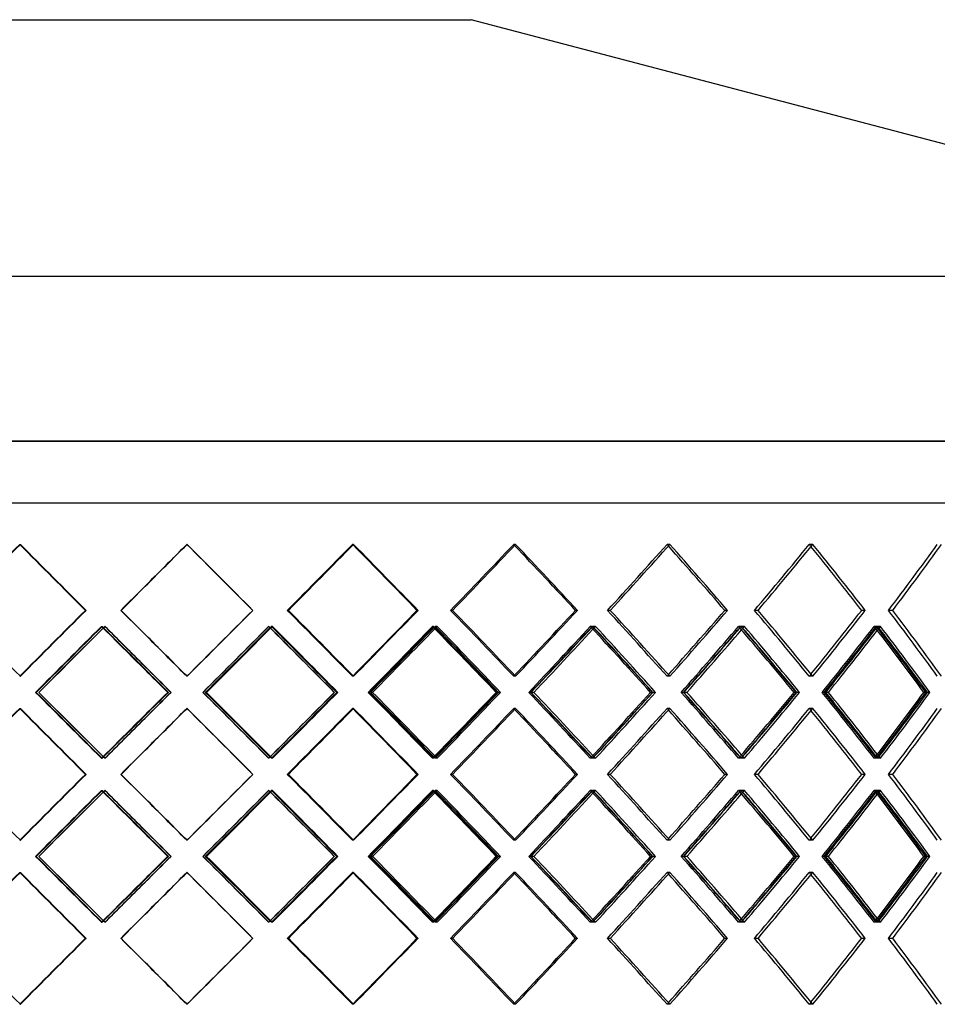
# Model space of a CAD drawing. Header units: millimetres. Extents: x -675 to 675, y -366 to 366.
# Tile 5 of 6: x -52 to 328, y -41 to 366. Entities that reach past the tile are written whole.
import ezdxf

# ---------------------------------------------------------------- set-up
doc = ezdxf.new("R2010")
doc.units = ezdxf.units.MM
doc.layers.add('HIDDEN', color=7, linetype='Continuous')
doc.layers.add('THICK', color=7, linetype='Continuous')

msp = doc.modelspace()

# ---------------------------------------------------------------- linework, layer by layer
at = {"layer": 'HIDDEN'}
for p, q in [((0, 191.62), (-675, 191.62)), ((675, 191.62), (0, 191.62)), ((-472.5, 166), (0, 166)), ((0, 166), (472.5, 166)), ((-51.95, 148.86), (-51.68, 148.86)), ((-51.95, 148.86), (-51.68, 148.86)), ((17.35, 148.86), (17.26, 148.86)), ((17.35, 148.86), (17.26, 148.86)), ((86.28, 148.86), (85.82, 148.86)), ((86.28, 148.86), (85.82, 148.86)), ((153.37, 148.86), (152.56, 148.86)), ((153.37, 148.86), (152.56, 148.86)), ((217.19, 148.86), (216.05, 148.86)), ((217.19, 148.86), (216.05, 148.86)), ((276.38, 148.86), (274.93, 148.86)), ((276.38, 148.86), (274.93, 148.86)), ((-24.73, 121.57), (-24.46, 121.57)), ((-24.73, 121.57), (-24.46, 121.57)), ((-9.96, 121.57), (-10.05, 121.57)), ((-9.96, 121.57), (-10.05, 121.57)), ((44.6, 121.57), (44.51, 121.57)), ((59.29, 121.57), (58.84, 121.57)), ((59.29, 121.57), (58.84, 121.57)), ((112.98, 121.57), (112.52, 121.57)), ((127.28, 121.57), (126.47, 121.57)), ((127.28, 121.57), (126.47, 121.57)), ((178.95, 121.57), (178.14, 121.57)), ((192.55, 121.57), (191.41, 121.57)), ((192.55, 121.57), (191.41, 121.57)), ((241.11, 121.57), (239.96, 121.57)), ((253.72, 121.57), (252.27, 121.57)), ((253.72, 121.57), (252.27, 121.57)), ((298.13, 121.57), (296.67, 121.57)), ((309.49, 121.57), (307.75, 121.57)), ((309.49, 121.57), (307.75, 121.57)), ((-18.09, 114.93), (-17.81, 114.93)), ((-16.61, 114.93), (-16.7, 114.93)), ((51.21, 114.93), (51.12, 114.93)), ((52.69, 114.93), (52.23, 114.93)), ((119.43, 114.93), (118.97, 114.93)), ((120.86, 114.93), (120.05, 114.93)), ((185.09, 114.93), (184.28, 114.93)), ((186.46, 114.93), (185.31, 114.93)), ((246.81, 114.93), (245.67, 114.93)), ((248.08, 114.93), (246.62, 114.93)), ((303.27, 114.93), (301.82, 114.93)), ((304.41, 114.93), (302.67, 114.93)), ((-51.95, 94.27), (-51.68, 94.27)), ((-51.95, 94.27), (-51.68, 94.27)), ((17.35, 94.27), (17.26, 94.27)), ((17.35, 94.27), (17.26, 94.27)), ((86.28, 94.27), (85.82, 94.27)), ((86.28, 94.27), (85.82, 94.27)), ((153.37, 94.27), (152.56, 94.27)), ((153.37, 94.27), (152.56, 94.27)), ((217.19, 94.27), (216.05, 94.27)), ((217.19, 94.27), (216.05, 94.27)), ((276.38, 94.27), (274.93, 94.27)), ((276.38, 94.27), (274.93, 94.27)), ((9.35, 87.63), (9.62, 87.63)), ((10.72, 87.63), (10.62, 87.63)), ((23.98, 87.63), (23.89, 87.63)), ((79.74, 87.63), (79.29, 87.63)), ((92.79, 87.63), (92.34, 87.63)), ((147.07, 87.63), (146.27, 87.63)), ((159.63, 87.63), (158.83, 87.63)), ((211.27, 87.63), (210.12, 87.63)), ((223.07, 87.63), (221.93, 87.63)), ((223.07, 87.63), (222.81, 87.63)), ((270.96, 87.63), (269.5, 87.63)), ((281.75, 87.63), (280.3, 87.63)), ((281.75, 87.63), (281.1, 87.63)), ((324.88, 87.63), (323.14, 87.63)), ((-51.95, 81), (-51.68, 81)), ((-51.95, 81), (-51.68, 81)), ((17.35, 81), (17.26, 81)), ((17.35, 81), (17.26, 81)), ((86.28, 81), (85.82, 81)), ((86.28, 81), (85.82, 81)), ((153.37, 81), (152.56, 81)), ((153.37, 81), (152.56, 81)), ((217.19, 81), (216.05, 81)), ((217.19, 81), (216.05, 81)), ((276.38, 81), (274.93, 81)), ((276.38, 81), (274.93, 81)), ((-18.09, 60.34), (-17.81, 60.34)), ((-16.61, 60.34), (-16.7, 60.34)), ((51.21, 60.34), (51.12, 60.34)), ((52.69, 60.34), (52.23, 60.34)), ((119.43, 60.34), (118.97, 60.34)), ((120.86, 60.34), (120.05, 60.34)), ((185.09, 60.34), (184.28, 60.34)), ((186.46, 60.34), (185.31, 60.34)), ((246.81, 60.34), (245.67, 60.34)), ((248.08, 60.34), (246.62, 60.34)), ((303.27, 60.34), (301.82, 60.34)), ((304.41, 60.34), (302.67, 60.34)), ((-24.73, 53.7), (-24.46, 53.7)), ((-24.73, 53.7), (-24.46, 53.7)), ((-9.96, 53.7), (-10.05, 53.7)), ((-9.96, 53.7), (-10.05, 53.7)), ((44.6, 53.7), (44.51, 53.7)), ((59.29, 53.7), (58.84, 53.7)), ((59.29, 53.7), (58.84, 53.7)), ((112.98, 53.7), (112.52, 53.7)), ((127.28, 53.7), (126.47, 53.7)), ((127.28, 53.7), (126.47, 53.7)), ((178.95, 53.7), (178.14, 53.7)), ((192.55, 53.7), (191.41, 53.7)), ((192.55, 53.7), (191.41, 53.7)), ((241.11, 53.7), (239.96, 53.7)), ((253.72, 53.7), (252.27, 53.7)), ((253.72, 53.7), (252.27, 53.7)), ((298.13, 53.7), (296.67, 53.7)), ((309.49, 53.7), (307.75, 53.7)), ((309.49, 53.7), (307.75, 53.7)), ((-18.09, 47.06), (-17.81, 47.06)), ((-16.61, 47.06), (-16.7, 47.06)), ((51.21, 47.06), (51.12, 47.06)), ((52.69, 47.06), (52.23, 47.06)), ((119.43, 47.06), (118.97, 47.06)), ((120.86, 47.06), (120.05, 47.06)), ((185.09, 47.06), (184.28, 47.06)), ((186.46, 47.06), (185.31, 47.06)), ((246.81, 47.06), (245.67, 47.06)), ((248.08, 47.06), (246.62, 47.06)), ((303.27, 47.06), (301.82, 47.06)), ((304.41, 47.06), (302.67, 47.06)), ((-51.95, 26.4), (-51.68, 26.4)), ((-51.95, 26.4), (-51.68, 26.4)), ((17.35, 26.4), (17.26, 26.4)), ((17.35, 26.4), (17.26, 26.4)), ((86.28, 26.4), (85.82, 26.4)), ((86.28, 26.4), (85.82, 26.4)), ((153.37, 26.4), (152.56, 26.4)), ((153.37, 26.4), (152.56, 26.4)), ((217.19, 26.4), (216.05, 26.4)), ((217.19, 26.4), (216.05, 26.4)), ((276.38, 26.4), (274.93, 26.4)), ((276.38, 26.4), (274.93, 26.4)), ((9.35, 19.77), (9.62, 19.77)), ((10.72, 19.77), (10.62, 19.77)), ((23.98, 19.77), (23.89, 19.77)), ((79.74, 19.77), (79.29, 19.77)), ((92.79, 19.77), (92.34, 19.77)), ((147.07, 19.77), (146.27, 19.77)), ((159.63, 19.77), (158.83, 19.77)), ((211.27, 19.77), (210.12, 19.77)), ((223.07, 19.77), (221.93, 19.77)), ((223.07, 19.77), (222.81, 19.77)), ((270.96, 19.77), (269.5, 19.77)), ((281.75, 19.77), (280.3, 19.77)), ((281.75, 19.77), (281.1, 19.77)), ((324.88, 19.77), (323.14, 19.77)), ((-51.95, 13.13), (-51.68, 13.13)), ((-51.95, 13.13), (-51.68, 13.13)), ((17.35, 13.13), (17.26, 13.13)), ((17.35, 13.13), (17.26, 13.13)), ((86.28, 13.13), (85.82, 13.13)), ((86.28, 13.13), (85.82, 13.13)), ((153.37, 13.13), (152.56, 13.13)), ((153.37, 13.13), (152.56, 13.13)), ((217.19, 13.13), (216.05, 13.13)), ((217.19, 13.13), (216.05, 13.13)), ((276.38, 13.13), (274.93, 13.13)), ((276.38, 13.13), (274.93, 13.13)), ((-18.09, -7.53), (-17.81, -7.53)), ((-16.61, -7.53), (-16.7, -7.53)), ((51.21, -7.53), (51.12, -7.53)), ((52.69, -7.53), (52.23, -7.53)), ((119.43, -7.53), (118.97, -7.53)), ((120.86, -7.53), (120.05, -7.53)), ((185.09, -7.53), (184.28, -7.53)), ((186.46, -7.53), (185.31, -7.53)), ((246.81, -7.53), (245.67, -7.53)), ((248.08, -7.53), (246.62, -7.53)), ((303.27, -7.53), (301.82, -7.53)), ((304.41, -7.53), (302.67, -7.53)), ((-24.73, -14.17), (-24.46, -14.17)), ((-24.73, -14.17), (-24.46, -14.17)), ((-9.96, -14.17), (-10.05, -14.17)), ((-9.96, -14.17), (-10.05, -14.17)), ((44.6, -14.17), (44.51, -14.17)), ((59.29, -14.17), (58.84, -14.17)), ((59.29, -14.17), (58.84, -14.17)), ((112.98, -14.17), (112.52, -14.17)), ((127.28, -14.17), (126.47, -14.17)), ((127.28, -14.17), (126.47, -14.17)), ((178.95, -14.17), (178.14, -14.17)), ((192.55, -14.17), (191.41, -14.17)), ((192.55, -14.17), (191.41, -14.17)), ((241.11, -14.17), (239.96, -14.17)), ((253.72, -14.17), (252.27, -14.17)), ((253.72, -14.17), (252.27, -14.17)), ((298.13, -14.17), (296.67, -14.17)), ((309.49, -14.17), (307.75, -14.17)), ((309.49, -14.17), (307.75, -14.17)), ((-51.95, -41.46), (-51.68, -41.46)), ((-51.95, -41.46), (-51.68, -41.46)), ((17.35, -41.46), (17.26, -41.46)), ((17.35, -41.46), (17.26, -41.46)), ((86.28, -41.46), (85.82, -41.46)), ((86.28, -41.46), (85.82, -41.46)), ((153.37, -41.46), (152.56, -41.46)), ((153.37, -41.46), (152.56, -41.46)), ((217.19, -41.46), (216.05, -41.46)), ((217.19, -41.46), (216.05, -41.46)), ((276.38, -41.46), (274.93, -41.46)), ((276.38, -41.46), (274.93, -41.46))]:
    msp.add_line(p, q, dxfattribs=at)
for centre, major_axis, ratio, start_param, end_param in [((0, 148.86), (471.79, -471.79), 0.05485, -1.625592, -1.567785), ((0, 148.86), (-471.79, 471.79), 0.05485, 1.516001, 1.573807), ((0, 148.86), (472.42, 472.42), 0.018267, -1.589061, -1.552531), ((0, 148.86), (-472.42, -472.42), 0.018267, 1.552531, 1.589061), ((0, 148.86), (474.92, -474.92), 0.018267, 1.49503, 1.552531), ((0, 148.86), (470.53, 470.53), 0.09158, -1.537277, -1.479471), ((0, 148.86), (-470.53, -470.53), 0.09158, 1.604316, 1.662122), ((0, 148.86), (473.02, -473.02), 0.09158, 1.421969, 1.479471), ((0, 148.86), (466.13, 466.13), 0.165883, -1.464217, -1.406411), ((0, 148.86), (-466.13, -466.13), 0.165883, 1.677376, 1.735182), ((0, 148.86), (468.6, -468.6), 0.165883, 1.348909, 1.406411), ((0, 148.86), (459.24, 459.24), 0.242011, -1.391157, -1.33335), ((0, 148.86), (-459.24, -459.24), 0.242011, 1.750436, 1.808242), ((0, 148.86), (-459.24, 459.24), 0.242011, -1.809602, -1.808242), ((0, 148.86), (461.67, -461.67), 0.242011, 1.275849, 1.33335), ((0, 148.86), (449.9, 449.9), 0.320886, -1.318096, -1.26029), ((0, 148.86), (-449.9, -449.9), 0.320886, 1.823496, 1.881303), ((0, 148.86), (-449.9, 449.9), 0.320886, -1.883195, -1.881303), ((0, 148.86), (452.29, -452.29), 0.320886, 1.202788, 1.26029), ((0, 148.86), (438.17, 438.17), 0.403554, -1.245036, -1.18723), ((0, 148.86), (-438.17, -438.17), 0.403554, 1.896557, 1.954363), ((0, 148.86), (472.42, 472.42), 0.018267, -1.610337, -1.589061), ((0, 148.86), (-472.42, -472.42), 0.018267, 1.531255, 1.552531), ((0, 94.27), (471.79, 471.79), 0.05485, 1.567785, 1.625592), ((0, 94.27), (-471.79, -471.79), 0.05485, -1.573807, -1.516001), ((0, 94.27), (472.42, -472.42), 0.018267, 1.589061, 1.610337), ((0, 94.27), (-472.42, 472.42), 0.018267, -1.552531, -1.531255), ((0, 94.27), (474.92, 474.92), 0.018267, -1.552531, -1.49503), ((0, 94.27), (470.53, -470.53), 0.09158, 1.479471, 1.537277), ((0, 94.27), (-470.53, 470.53), 0.09158, -1.662122, -1.604316), ((0, 94.27), (473.02, 473.02), 0.09158, -1.479471, -1.421969), ((0, 94.27), (466.13, -466.13), 0.165883, 1.406411, 1.464217), ((0, 94.27), (-466.13, 466.13), 0.165883, -1.735182, -1.677376), ((0, 94.27), (468.6, 468.6), 0.165883, -1.406411, -1.348909), ((0, 94.27), (459.24, -459.24), 0.242011, 1.33335, 1.391157), ((0, 94.27), (-459.24, 459.24), 0.242011, -1.808242, -1.750436), ((0, 94.27), (461.67, 461.67), 0.242011, -1.33335, -1.275849), ((0, 94.27), (449.9, -449.9), 0.320886, 1.26029, 1.318096), ((0, 94.27), (-449.9, 449.9), 0.320886, -1.881303, -1.823496), ((0, 94.27), (452.29, 452.29), 0.320886, -1.26029, -1.202788), ((0, 94.27), (438.17, -438.17), 0.403554, 1.18723, 1.245036), ((0, 94.27), (-438.17, 438.17), 0.403554, -1.954363, -1.896557), ((0, 148.86), (471.79, -471.79), 0.05485, -1.553713, -1.516001), ((0, 148.86), (472.42, 472.42), 0.018267, -1.625883, -1.62441), ((0, 148.86), (474.92, 474.92), 0.018267, -1.625593, -1.624031), ((0, 81), (472.42, -472.42), 0.018267, 1.589061, 1.62441), ((0, 81), (474.92, -474.92), 0.018267, 1.589061, 1.624031), ((0, 81), (-472.42, -472.42), 0.018267, 1.603104, 1.66094), ((0, 148.86), (470.53, 470.53), 0.09158, -1.552531, -1.551349), ((0, 148.86), (473.02, 473.02), 0.09158, -1.552628, -1.55097), ((0, 81), (470.53, -470.53), 0.09158, 1.493514, 1.551349), ((0, 81), (473.02, -473.02), 0.09158, 1.49344, 1.55097), ((0, 81), (-470.53, -470.53), 0.09158, 1.676165, 1.734), ((0, 148.86), (466.13, 466.13), 0.165883, -1.479471, -1.478289), ((0, 148.86), (468.6, 468.6), 0.165883, -1.479966, -1.47791), ((0, 81), (466.13, -466.13), 0.165883, 1.420454, 1.478289), ((0, 81), (468.6, -468.6), 0.165883, 1.42038, 1.47791), ((0, 81), (-466.13, -466.13), 0.165883, 1.749225, 1.80706), ((0, 148.86), (459.24, 459.24), 0.242011, -1.406411, -1.405229), ((0, 81), (459.24, -459.24), 0.242011, 1.347393, 1.405229), ((0, 148.86), (461.67, 461.67), 0.242011, -1.407336, -1.40485), ((0, 81), (461.67, -461.67), 0.242011, 1.34732, 1.40485), ((0, 81), (-459.24, -459.24), 0.242011, 1.822285, 1.880121), ((0, 148.86), (449.9, 449.9), 0.320886, -1.390246, -1.332169), ((0, 148.86), (-459.24, 459.24), 0.242011, -1.88154, -1.880121), ((0, 81), (449.9, -449.9), 0.320886, 1.274333, 1.332169), ((0, 148.86), (452.29, 452.29), 0.320886, -1.334764, -1.33179), ((0, 81), (452.29, -452.29), 0.320886, 1.274259, 1.33179), ((0, 81), (-449.9, -449.9), 0.320886, 1.895346, 1.953181), ((0, 148.86), (438.17, 438.17), 0.403554, -1.317186, -1.259108), ((0, 148.86), (-449.9, 449.9), 0.320886, -1.955187, -1.953181), ((0, 81), (438.17, -438.17), 0.403554, 1.201273, 1.259108), ((0, 148.86), (440.48, 440.48), 0.403554, -1.262288, -1.258729), ((0, 81), (440.48, -440.48), 0.403554, 1.201199, 1.258729), ((0, 94.27), (472.42, -472.42), 0.018267, 1.552531, 1.589061), ((0, 94.27), (-472.42, 472.42), 0.018267, -1.589061, -1.552531), ((0, 81), (474.92, -474.92), 0.018267, 1.5665, 1.589061), ((0, 81), (472.42, -472.42), 0.018267, 1.566574, 1.589061), ((0, 148.86), (471.79, -471.79), 0.05485, -1.516001, -1.495636), ((0, 94.27), (-459.24, -459.24), 0.242011, 1.808242, 1.809602), ((0, 94.27), (-449.9, -449.9), 0.320886, 1.881303, 1.883195), ((0, 94.27), (472.42, 472.42), 0.018267, -1.589061, -1.566574), ((0, 94.27), (474.92, 474.92), 0.018267, -1.589061, -1.5665), ((0, 26.4), (471.79, 471.79), 0.05485, 1.495636, 1.516001), ((0, 94.27), (-472.42, 472.42), 0.018267, -1.66094, -1.603104), ((0, 94.27), (470.53, 470.53), 0.09158, -1.551349, -1.493514), ((0, 94.27), (473.02, 473.02), 0.09158, -1.55097, -1.49344), ((0, 94.27), (-470.53, 470.53), 0.09158, -1.734, -1.676165), ((0, 94.27), (466.13, 466.13), 0.165883, -1.478289, -1.420454), ((0, 94.27), (468.6, 468.6), 0.165883, -1.47791, -1.42038), ((0, 94.27), (-466.13, 466.13), 0.165883, -1.80706, -1.749225), ((0, 94.27), (459.24, 459.24), 0.242011, -1.405229, -1.347393), ((0, 94.27), (461.67, 461.67), 0.242011, -1.40485, -1.34732), ((0, 94.27), (-459.24, 459.24), 0.242011, -1.880121, -1.822285), ((0, 26.4), (449.9, -449.9), 0.320886, 1.332169, 1.390246), ((0, 94.27), (449.9, 449.9), 0.320886, -1.332169, -1.274333), ((0, 94.27), (452.29, 452.29), 0.320886, -1.33179, -1.274259), ((0, 94.27), (-449.9, 449.9), 0.320886, -1.953181, -1.895346), ((0, 26.4), (438.17, -438.17), 0.403554, 1.259108, 1.317186), ((0, 94.27), (438.17, 438.17), 0.403554, -1.259108, -1.201273), ((0, 94.27), (440.48, 440.48), 0.403554, -1.258729, -1.201199), ((0, 81), (471.79, -471.79), 0.05485, -1.625592, -1.567785), ((0, 81), (-471.79, 471.79), 0.05485, 1.516001, 1.573807), ((0, 26.4), (471.79, 471.79), 0.05485, 1.516001, 1.553713), ((0, 81), (472.42, 472.42), 0.018267, -1.589061, -1.552531), ((0, 81), (-472.42, -472.42), 0.018267, 1.552531, 1.589061), ((0, 81), (474.92, -474.92), 0.018267, 1.49503, 1.552531), ((0, 81), (470.53, 470.53), 0.09158, -1.537277, -1.479471), ((0, 81), (-470.53, -470.53), 0.09158, 1.604316, 1.662122), ((0, 81), (473.02, -473.02), 0.09158, 1.421969, 1.479471), ((0, 81), (466.13, 466.13), 0.165883, -1.464217, -1.406411), ((0, 81), (-466.13, -466.13), 0.165883, 1.677376, 1.735182), ((0, 81), (468.6, -468.6), 0.165883, 1.348909, 1.406411), ((0, 81), (459.24, 459.24), 0.242011, -1.391157, -1.33335), ((0, 81), (-459.24, -459.24), 0.242011, 1.750436, 1.808242), ((0, 81), (-459.24, 459.24), 0.242011, -1.809602, -1.808242), ((0, 81), (461.67, -461.67), 0.242011, 1.275849, 1.33335), ((0, 81), (449.9, 449.9), 0.320886, -1.318096, -1.26029), ((0, 81), (-449.9, -449.9), 0.320886, 1.823496, 1.881303), ((0, 81), (-449.9, 449.9), 0.320886, -1.883195, -1.881303), ((0, 81), (452.29, -452.29), 0.320886, 1.202788, 1.26029), ((0, 81), (438.17, 438.17), 0.403554, -1.245036, -1.18723), ((0, 81), (-438.17, -438.17), 0.403554, 1.896557, 1.954363), ((0, 94.27), (472.42, 472.42), 0.018267, -1.62441, -1.589061), ((0, 94.27), (474.92, 474.92), 0.018267, -1.624031, -1.589061), ((0, 81), (472.42, 472.42), 0.018267, -1.610337, -1.589061), ((0, 81), (-472.42, -472.42), 0.018267, 1.531255, 1.552531), ((0, 26.4), (473.02, -473.02), 0.09158, 1.55097, 1.552628), ((0, 26.4), (468.6, -468.6), 0.165883, 1.47791, 1.479966), ((0, 26.4), (461.67, -461.67), 0.242011, 1.40485, 1.407336), ((0, 26.4), (452.29, -452.29), 0.320886, 1.33179, 1.334764), ((0, 26.4), (-449.9, -449.9), 0.320886, 1.953181, 1.955187), ((0, 26.4), (440.48, -440.48), 0.403554, 1.258729, 1.262288), ((0, 26.4), (472.42, -472.42), 0.018267, 1.62441, 1.625883), ((0, 26.4), (474.92, -474.92), 0.018267, 1.624031, 1.625593), ((0, 26.4), (470.53, -470.53), 0.09158, 1.551349, 1.552531), ((0, 26.4), (466.13, -466.13), 0.165883, 1.478289, 1.479471), ((0, 26.4), (459.24, -459.24), 0.242011, 1.405229, 1.406411), ((0, 26.4), (-459.24, -459.24), 0.242011, 1.880121, 1.88154), ((0, 26.4), (471.79, 471.79), 0.05485, 1.567785, 1.625592), ((0, 26.4), (-471.79, -471.79), 0.05485, -1.573807, -1.516001), ((0, 26.4), (472.42, -472.42), 0.018267, 1.589061, 1.610337), ((0, 26.4), (-472.42, 472.42), 0.018267, -1.552531, -1.531255), ((0, 26.4), (474.92, 474.92), 0.018267, -1.552531, -1.49503), ((0, 26.4), (470.53, -470.53), 0.09158, 1.479471, 1.537277), ((0, 26.4), (-470.53, 470.53), 0.09158, -1.662122, -1.604316), ((0, 26.4), (473.02, 473.02), 0.09158, -1.479471, -1.421969), ((0, 26.4), (466.13, -466.13), 0.165883, 1.406411, 1.464217), ((0, 26.4), (-466.13, 466.13), 0.165883, -1.735182, -1.677376), ((0, 26.4), (468.6, 468.6), 0.165883, -1.406411, -1.348909), ((0, 26.4), (459.24, -459.24), 0.242011, 1.33335, 1.391157), ((0, 26.4), (-459.24, 459.24), 0.242011, -1.808242, -1.750436), ((0, 26.4), (461.67, 461.67), 0.242011, -1.33335, -1.275849), ((0, 26.4), (449.9, -449.9), 0.320886, 1.26029, 1.318096), ((0, 26.4), (-449.9, 449.9), 0.320886, -1.881303, -1.823496), ((0, 26.4), (452.29, 452.29), 0.320886, -1.26029, -1.202788), ((0, 26.4), (438.17, -438.17), 0.403554, 1.18723, 1.245036), ((0, 26.4), (-438.17, 438.17), 0.403554, -1.954363, -1.896557), ((0, 81), (471.79, -471.79), 0.05485, -1.553713, -1.516001), ((0, 81), (472.42, 472.42), 0.018267, -1.625883, -1.62441), ((0, 81), (474.92, 474.92), 0.018267, -1.625593, -1.624031), ((0, 13.13), (472.42, -472.42), 0.018267, 1.589061, 1.62441), ((0, 13.13), (474.92, -474.92), 0.018267, 1.589061, 1.624031), ((0, 13.13), (-472.42, -472.42), 0.018267, 1.603104, 1.66094), ((0, 81), (470.53, 470.53), 0.09158, -1.552531, -1.551349), ((0, 81), (473.02, 473.02), 0.09158, -1.552628, -1.55097), ((0, 13.13), (470.53, -470.53), 0.09158, 1.493514, 1.551349), ((0, 13.13), (473.02, -473.02), 0.09158, 1.49344, 1.55097), ((0, 13.13), (-470.53, -470.53), 0.09158, 1.676165, 1.734), ((0, 81), (466.13, 466.13), 0.165883, -1.479471, -1.478289), ((0, 81), (468.6, 468.6), 0.165883, -1.479966, -1.47791), ((0, 13.13), (466.13, -466.13), 0.165883, 1.420454, 1.478289), ((0, 13.13), (468.6, -468.6), 0.165883, 1.42038, 1.47791), ((0, 13.13), (-466.13, -466.13), 0.165883, 1.749225, 1.80706), ((0, 81), (459.24, 459.24), 0.242011, -1.406411, -1.405229), ((0, 13.13), (459.24, -459.24), 0.242011, 1.347393, 1.405229), ((0, 81), (461.67, 461.67), 0.242011, -1.407336, -1.40485), ((0, 13.13), (461.67, -461.67), 0.242011, 1.34732, 1.40485), ((0, 13.13), (-459.24, -459.24), 0.242011, 1.822285, 1.880121), ((0, 81), (449.9, 449.9), 0.320886, -1.390246, -1.332169), ((0, 81), (-459.24, 459.24), 0.242011, -1.88154, -1.880121), ((0, 13.13), (449.9, -449.9), 0.320886, 1.274333, 1.332169), ((0, 81), (452.29, 452.29), 0.320886, -1.334764, -1.33179), ((0, 13.13), (452.29, -452.29), 0.320886, 1.274259, 1.33179), ((0, 13.13), (-449.9, -449.9), 0.320886, 1.895346, 1.953181), ((0, 81), (438.17, 438.17), 0.403554, -1.317186, -1.259108), ((0, 81), (-449.9, 449.9), 0.320886, -1.955187, -1.953181), ((0, 13.13), (438.17, -438.17), 0.403554, 1.201273, 1.259108), ((0, 81), (440.48, 440.48), 0.403554, -1.262288, -1.258729), ((0, 13.13), (440.48, -440.48), 0.403554, 1.201199, 1.258729), ((0, 26.4), (472.42, -472.42), 0.018267, 1.552531, 1.589061), ((0, 26.4), (-472.42, 472.42), 0.018267, -1.589061, -1.552531), ((0, 13.13), (474.92, -474.92), 0.018267, 1.5665, 1.589061), ((0, 13.13), (472.42, -472.42), 0.018267, 1.566574, 1.589061), ((0, 81), (471.79, -471.79), 0.05485, -1.516001, -1.495636), ((0, 26.4), (-459.24, -459.24), 0.242011, 1.808242, 1.809602), ((0, 26.4), (-449.9, -449.9), 0.320886, 1.881303, 1.883195), ((0, 26.4), (472.42, 472.42), 0.018267, -1.589061, -1.566574), ((0, 26.4), (474.92, 474.92), 0.018267, -1.589061, -1.5665), ((0, -41.46), (471.79, 471.79), 0.05485, 1.495636, 1.516001), ((0, 26.4), (-472.42, 472.42), 0.018267, -1.66094, -1.603104), ((0, 26.4), (470.53, 470.53), 0.09158, -1.551349, -1.493514), ((0, 26.4), (473.02, 473.02), 0.09158, -1.55097, -1.49344), ((0, 26.4), (-470.53, 470.53), 0.09158, -1.734, -1.676165), ((0, 26.4), (466.13, 466.13), 0.165883, -1.478289, -1.420454), ((0, 26.4), (468.6, 468.6), 0.165883, -1.47791, -1.42038), ((0, 26.4), (-466.13, 466.13), 0.165883, -1.80706, -1.749225), ((0, 26.4), (459.24, 459.24), 0.242011, -1.405229, -1.347393), ((0, 26.4), (461.67, 461.67), 0.242011, -1.40485, -1.34732), ((0, 26.4), (-459.24, 459.24), 0.242011, -1.880121, -1.822285), ((0, -41.46), (449.9, -449.9), 0.320886, 1.332169, 1.390246), ((0, 26.4), (449.9, 449.9), 0.320886, -1.332169, -1.274333), ((0, 26.4), (452.29, 452.29), 0.320886, -1.33179, -1.274259), ((0, 26.4), (-449.9, 449.9), 0.320886, -1.953181, -1.895346), ((0, -41.46), (438.17, -438.17), 0.403554, 1.259108, 1.317186), ((0, 26.4), (438.17, 438.17), 0.403554, -1.259108, -1.201273), ((0, 26.4), (440.48, 440.48), 0.403554, -1.258729, -1.201199), ((0, 13.13), (471.79, -471.79), 0.05485, -1.625592, -1.567785), ((0, 13.13), (-471.79, 471.79), 0.05485, 1.516001, 1.573807), ((0, 13.13), (472.42, 472.42), 0.018267, -1.589061, -1.552531), ((0, 13.13), (-472.42, -472.42), 0.018267, 1.552531, 1.589061), ((0, 13.13), (474.92, -474.92), 0.018267, 1.49503, 1.552531), ((0, 13.13), (470.53, 470.53), 0.09158, -1.537277, -1.479471), ((0, 13.13), (-470.53, -470.53), 0.09158, 1.604316, 1.662122), ((0, 13.13), (473.02, -473.02), 0.09158, 1.421969, 1.479471), ((0, 13.13), (466.13, 466.13), 0.165883, -1.464217, -1.406411), ((0, 13.13), (-466.13, -466.13), 0.165883, 1.677376, 1.735182), ((0, 13.13), (468.6, -468.6), 0.165883, 1.348909, 1.406411), ((0, 13.13), (459.24, 459.24), 0.242011, -1.391157, -1.33335), ((0, 13.13), (-459.24, -459.24), 0.242011, 1.750436, 1.808242), ((0, 13.13), (-459.24, 459.24), 0.242011, -1.809602, -1.808242), ((0, 13.13), (461.67, -461.67), 0.242011, 1.275849, 1.33335), ((0, 13.13), (449.9, 449.9), 0.320886, -1.318096, -1.26029), ((0, 13.13), (-449.9, -449.9), 0.320886, 1.823496, 1.881303), ((0, 13.13), (-449.9, 449.9), 0.320886, -1.883195, -1.881303), ((0, 13.13), (452.29, -452.29), 0.320886, 1.202788, 1.26029), ((0, 13.13), (438.17, 438.17), 0.403554, -1.245036, -1.18723), ((0, 13.13), (-438.17, -438.17), 0.403554, 1.896557, 1.954363), ((0, -41.46), (471.79, 471.79), 0.05485, 1.516001, 1.553713), ((0, 26.4), (472.42, 472.42), 0.018267, -1.62441, -1.589061), ((0, 26.4), (474.92, 474.92), 0.018267, -1.624031, -1.589061), ((0, -41.46), (472.42, -472.42), 0.018267, 1.62441, 1.625883), ((0, -41.46), (474.92, -474.92), 0.018267, 1.624031, 1.625593), ((0, 13.13), (472.42, 472.42), 0.018267, -1.610337, -1.589061), ((0, 13.13), (-472.42, -472.42), 0.018267, 1.531255, 1.552531), ((0, -41.46), (470.53, -470.53), 0.09158, 1.551349, 1.552531), ((0, -41.46), (473.02, -473.02), 0.09158, 1.55097, 1.552628), ((0, -41.46), (466.13, -466.13), 0.165883, 1.478289, 1.479471), ((0, -41.46), (468.6, -468.6), 0.165883, 1.47791, 1.479966), ((0, -41.46), (459.24, -459.24), 0.242011, 1.405229, 1.406411), ((0, -41.46), (461.67, -461.67), 0.242011, 1.40485, 1.407336), ((0, -41.46), (-459.24, -459.24), 0.242011, 1.880121, 1.88154), ((0, -41.46), (452.29, -452.29), 0.320886, 1.33179, 1.334764), ((0, -41.46), (-449.9, -449.9), 0.320886, 1.953181, 1.955187), ((0, -41.46), (440.48, -440.48), 0.403554, 1.258729, 1.262288), ((0, -41.46), (471.79, 471.79), 0.05485, 1.567785, 1.625592), ((0, -41.46), (-471.79, -471.79), 0.05485, -1.573807, -1.516001), ((0, -41.46), (-472.42, 472.42), 0.018267, -1.552531, -1.531255), ((0, -41.46), (472.42, -472.42), 0.018267, 1.589061, 1.610337), ((0, -41.46), (474.92, 474.92), 0.018267, -1.552531, -1.49503), ((0, -41.46), (470.53, -470.53), 0.09158, 1.479471, 1.537277), ((0, -41.46), (-470.53, 470.53), 0.09158, -1.662122, -1.604316), ((0, -41.46), (473.02, 473.02), 0.09158, -1.479471, -1.421969), ((0, -41.46), (466.13, -466.13), 0.165883, 1.406411, 1.464217), ((0, -41.46), (-466.13, 466.13), 0.165883, -1.735182, -1.677376), ((0, -41.46), (468.6, 468.6), 0.165883, -1.406411, -1.348909), ((0, -41.46), (459.24, -459.24), 0.242011, 1.33335, 1.391157), ((0, -41.46), (-459.24, 459.24), 0.242011, -1.808242, -1.750436), ((0, -41.46), (461.67, 461.67), 0.242011, -1.33335, -1.275849), ((0, -41.46), (449.9, -449.9), 0.320886, 1.26029, 1.318096), ((0, -41.46), (-449.9, 449.9), 0.320886, -1.881303, -1.823496), ((0, -41.46), (452.29, 452.29), 0.320886, -1.26029, -1.202788), ((0, -41.46), (438.17, -438.17), 0.403554, 1.18723, 1.245036), ((0, -41.46), (-438.17, 438.17), 0.403554, -1.954363, -1.896557), ((0, -41.46), (472.42, -472.42), 0.018267, 1.552531, 1.589061), ((0, -41.46), (-472.42, 472.42), 0.018267, -1.589061, -1.552531), ((0, -41.46), (-449.9, -449.9), 0.320886, 1.881303, 1.883195), ((0, -41.46), (-459.24, -459.24), 0.242011, 1.808242, 1.809602)]:
    msp.add_ellipse(centre, major_axis=major_axis, ratio=ratio, start_param=start_param, end_param=end_param, dxfattribs=at)
at = {"layer": 'THICK'}
for p, q in [((-135, 366), (0, 366)), ((0, 366), (135, 366)), ((538.6, 259.82), (135, 366)), ((-606.8, 259.82), (0, 259.82)), ((0, 259.82), (606.8, 259.82)), ((-675, 191.62), (0, 191.62)), ((0, 191.62), (675, 191.62)), ((-675, 166), (0, 166)), ((0, 166), (675, 166)), ((44.6, 121.57), (44.51, 121.57)), ((112.98, 121.57), (112.52, 121.57)), ((178.95, 121.57), (178.14, 121.57)), ((241.11, 121.57), (239.96, 121.57)), ((298.13, 121.57), (296.67, 121.57)), ((-45.35, 87.63), (-45.08, 87.63)), ((-43.99, 87.63), (-44.08, 87.63)), ((25.34, 87.63), (24.89, 87.63)), ((78.39, 87.63), (78.3, 87.63)), ((94.14, 87.63), (93.32, 87.63)), ((145.77, 87.63), (145.31, 87.63)), ((160.92, 87.63), (159.77, 87.63)), ((210.04, 87.63), (209.23, 87.63)), ((224.28, 87.63), (223.07, 87.63)), ((269.83, 87.63), (268.68, 87.63)), ((282.85, 87.63), (281.75, 87.63)), ((323.88, 87.63), (322.41, 87.63)), ((44.6, 53.7), (44.51, 53.7)), ((112.98, 53.7), (112.52, 53.7)), ((178.95, 53.7), (178.14, 53.7)), ((241.11, 53.7), (239.96, 53.7)), ((298.13, 53.7), (296.67, 53.7)), ((-45.35, 19.77), (-45.08, 19.77)), ((-43.99, 19.77), (-44.08, 19.77)), ((25.34, 19.77), (24.89, 19.77)), ((78.39, 19.77), (78.3, 19.77)), ((94.14, 19.77), (93.32, 19.77)), ((145.77, 19.77), (145.31, 19.77)), ((160.92, 19.77), (159.77, 19.77)), ((210.04, 19.77), (209.23, 19.77)), ((224.28, 19.77), (223.07, 19.77)), ((269.83, 19.77), (268.68, 19.77)), ((282.85, 19.77), (281.75, 19.77)), ((323.88, 19.77), (322.41, 19.77)), ((44.6, -14.17), (44.51, -14.17)), ((112.98, -14.17), (112.52, -14.17)), ((178.95, -14.17), (178.14, -14.17)), ((241.11, -14.17), (239.96, -14.17)), ((298.13, -14.17), (296.67, -14.17))]:
    msp.add_line(p, q, dxfattribs=at)
for centre, major_axis, ratio, start_param, end_param in [((0, 148.86), (474.29, 474.29), 0.05485, 1.625592, 1.683093), ((0, 148.86), (471.79, 471.79), 0.05485, 1.625883, 1.683398), ((0, 148.86), (474.29, -474.29), 0.05485, -1.625592, -1.56809), ((0, 148.86), (-474.92, -474.92), 0.018267, 1.552531, 1.589061), ((0, 148.86), (-472.42, 472.42), 0.018267, -1.646868, -1.589158), ((0, 148.86), (-474.92, 474.92), 0.018267, -1.646563, -1.589061), ((0, 148.86), (-473.02, -473.02), 0.09158, 1.60462, 1.662122), ((0, 148.86), (-470.53, 470.53), 0.09158, -1.719928, -1.662611), ((0, 148.86), (-473.02, 473.02), 0.09158, -1.719623, -1.662122), ((0, 148.86), (-468.6, -468.6), 0.165883, 1.67768, 1.735182), ((0, 148.86), (-466.13, 466.13), 0.165883, -1.792988, -1.736085), ((0, 148.86), (-468.6, 468.6), 0.165883, -1.792684, -1.735182), ((0, 148.86), (-461.67, -461.67), 0.242011, 1.750741, 1.808242), ((0, 148.86), (-459.24, 459.24), 0.242011, -1.866048, -1.809602), ((0, 148.86), (-461.67, 461.67), 0.242011, -1.865744, -1.808242), ((0, 148.86), (-452.29, -452.29), 0.320886, 1.823801, 1.881303), ((0, 148.86), (-449.9, 449.9), 0.320886, -1.939109, -1.883195), ((0, 148.86), (-452.29, 452.29), 0.320886, -1.938804, -1.881303), ((0, 148.86), (-440.48, -440.48), 0.403554, 1.896861, 1.954363), ((0, 148.86), (-474.92, -474.92), 0.018267, 1.53156, 1.552531), ((0, 94.27), (471.79, -471.79), 0.05485, -1.683398, -1.625883), ((0, 94.27), (474.29, 474.29), 0.05485, 1.56809, 1.625592), ((0, 94.27), (-474.92, 474.92), 0.018267, -1.552531, -1.53156), ((0, 94.27), (-472.42, -472.42), 0.018267, 1.589158, 1.646868), ((0, 94.27), (-474.92, -474.92), 0.018267, 1.589061, 1.646563), ((0, 94.27), (-473.02, 473.02), 0.09158, -1.662122, -1.60462), ((0, 94.27), (-470.53, -470.53), 0.09158, 1.662611, 1.719928), ((0, 94.27), (-473.02, -473.02), 0.09158, 1.662122, 1.719623), ((0, 94.27), (-468.6, 468.6), 0.165883, -1.735182, -1.67768), ((0, 94.27), (-466.13, -466.13), 0.165883, 1.736085, 1.792988), ((0, 94.27), (-468.6, -468.6), 0.165883, 1.735182, 1.792684), ((0, 94.27), (-461.67, 461.67), 0.242011, -1.808242, -1.750741), ((0, 94.27), (-459.24, -459.24), 0.242011, 1.809602, 1.866048), ((0, 94.27), (-461.67, -461.67), 0.242011, 1.808242, 1.865744), ((0, 94.27), (-452.29, 452.29), 0.320886, -1.881303, -1.823801), ((0, 94.27), (-449.9, -449.9), 0.320886, 1.883195, 1.939109), ((0, 94.27), (-452.29, -452.29), 0.320886, 1.881303, 1.938804), ((0, 94.27), (-440.48, 440.48), 0.403554, -1.954363, -1.896861), ((0, 81), (474.29, 474.29), 0.05485, 1.554092, 1.611622), ((0, 81), (471.79, 471.79), 0.05485, 1.554003, 1.611548), ((0, 148.86), (472.42, 472.42), 0.018267, -1.682487, -1.625883), ((0, 148.86), (474.92, 474.92), 0.018267, -1.681799, -1.625593), ((0, 148.86), (474.29, -474.29), 0.05485, -1.554092, -1.516001), ((0, 81), (-474.92, -474.92), 0.018267, 1.603031, 1.660561), ((0, 148.86), (470.53, 470.53), 0.09158, -1.609427, -1.552531), ((0, 148.86), (473.02, 473.02), 0.09158, -1.608739, -1.552628), ((0, 148.86), (-472.42, 472.42), 0.018267, -1.719017, -1.661037), ((0, 148.86), (-474.92, 474.92), 0.018267, -1.71833, -1.660561), ((0, 81), (-473.02, -473.02), 0.09158, 1.676091, 1.733621), ((0, 148.86), (466.13, 466.13), 0.165883, -1.536367, -1.479471), ((0, 148.86), (-470.53, 470.53), 0.09158, -1.792078, -1.734498), ((0, 148.86), (-473.02, 473.02), 0.09158, -1.79139, -1.733621), ((0, 81), (-468.6, -468.6), 0.165883, 1.749151, 1.806681), ((0, 148.86), (459.24, 459.24), 0.242011, -1.463306, -1.406411), ((0, 148.86), (-466.13, 466.13), 0.165883, -1.865138, -1.80799), ((0, 148.86), (-468.6, 468.6), 0.165883, -1.86445, -1.806681), ((0, 81), (-461.67, -461.67), 0.242011, 1.822211, 1.879742), ((0, 148.86), (-459.24, 459.24), 0.242011, -1.938198, -1.88154), ((0, 148.86), (-461.67, 461.67), 0.242011, -1.93751, -1.879742), ((0, 81), (-452.29, -452.29), 0.320886, 1.895272, 1.952802), ((0, 148.86), (-452.29, 452.29), 0.320886, -2.010571, -1.952802), ((0, 94.27), (-474.92, 474.92), 0.018267, -1.589061, -1.552531), ((0, 148.86), (468.6, 468.6), 0.165883, -1.535679, -1.479966), ((0, 148.86), (461.67, 461.67), 0.242011, -1.462619, -1.407336), ((0, 148.86), (452.29, 452.29), 0.320886, -1.389558, -1.334764), ((0, 148.86), (440.48, 440.48), 0.403554, -1.316498, -1.262288), ((0, 148.86), (-449.9, 449.9), 0.320886, -2.011259, -1.955187), ((0, 148.86), (474.29, -474.29), 0.05485, -1.516001, -1.496323), ((0, 94.27), (474.29, -474.29), 0.05485, -1.611622, -1.554092), ((0, 94.27), (471.79, -471.79), 0.05485, -1.611548, -1.554003), ((0, 26.4), (472.42, -472.42), 0.018267, 1.625883, 1.682487), ((0, 26.4), (474.92, -474.92), 0.018267, 1.625593, 1.681799), ((0, 26.4), (474.29, 474.29), 0.05485, 1.496323, 1.516001), ((0, 94.27), (-474.92, 474.92), 0.018267, -1.660561, -1.603031), ((0, 26.4), (470.53, -470.53), 0.09158, 1.552531, 1.609427), ((0, 26.4), (473.02, -473.02), 0.09158, 1.552628, 1.608739), ((0, 26.4), (-472.42, -472.42), 0.018267, 1.661037, 1.719017), ((0, 26.4), (-474.92, -474.92), 0.018267, 1.660561, 1.71833), ((0, 94.27), (-473.02, 473.02), 0.09158, -1.733621, -1.676091), ((0, 26.4), (466.13, -466.13), 0.165883, 1.479471, 1.536367), ((0, 26.4), (468.6, -468.6), 0.165883, 1.479966, 1.535679), ((0, 26.4), (-470.53, -470.53), 0.09158, 1.734498, 1.792078), ((0, 26.4), (-473.02, -473.02), 0.09158, 1.733621, 1.79139), ((0, 94.27), (-468.6, 468.6), 0.165883, -1.806681, -1.749151), ((0, 26.4), (459.24, -459.24), 0.242011, 1.406411, 1.463306), ((0, 26.4), (461.67, -461.67), 0.242011, 1.407336, 1.462619), ((0, 26.4), (-466.13, -466.13), 0.165883, 1.80799, 1.865138), ((0, 26.4), (-468.6, -468.6), 0.165883, 1.806681, 1.86445), ((0, 94.27), (-461.67, 461.67), 0.242011, -1.879742, -1.822211), ((0, 26.4), (452.29, -452.29), 0.320886, 1.334764, 1.389558), ((0, 26.4), (-459.24, -459.24), 0.242011, 1.88154, 1.938198), ((0, 26.4), (-461.67, -461.67), 0.242011, 1.879742, 1.93751), ((0, 94.27), (-452.29, 452.29), 0.320886, -1.952802, -1.895272), ((0, 26.4), (440.48, -440.48), 0.403554, 1.262288, 1.316498), ((0, 26.4), (-449.9, -449.9), 0.320886, 1.955187, 2.011259), ((0, 26.4), (-452.29, -452.29), 0.320886, 1.952802, 2.010571), ((0, 81), (474.29, 474.29), 0.05485, 1.625592, 1.683093), ((0, 81), (471.79, 471.79), 0.05485, 1.625883, 1.683398), ((0, 81), (474.29, -474.29), 0.05485, -1.625592, -1.56809), ((0, 26.4), (474.29, 474.29), 0.05485, 1.516001, 1.554092), ((0, 81), (-474.92, -474.92), 0.018267, 1.552531, 1.589061), ((0, 81), (-472.42, 472.42), 0.018267, -1.646868, -1.589158), ((0, 81), (-474.92, 474.92), 0.018267, -1.646563, -1.589061), ((0, 81), (-473.02, -473.02), 0.09158, 1.60462, 1.662122), ((0, 81), (-470.53, 470.53), 0.09158, -1.719928, -1.662611), ((0, 81), (-473.02, 473.02), 0.09158, -1.719623, -1.662122), ((0, 81), (-468.6, -468.6), 0.165883, 1.67768, 1.735182), ((0, 81), (-466.13, 466.13), 0.165883, -1.792988, -1.736085), ((0, 81), (-468.6, 468.6), 0.165883, -1.792684, -1.735182), ((0, 81), (-461.67, -461.67), 0.242011, 1.750741, 1.808242), ((0, 81), (-459.24, 459.24), 0.242011, -1.866048, -1.809602), ((0, 81), (-461.67, 461.67), 0.242011, -1.865744, -1.808242), ((0, 81), (-452.29, -452.29), 0.320886, 1.823801, 1.881303), ((0, 81), (-449.9, 449.9), 0.320886, -1.939109, -1.883195), ((0, 81), (-452.29, 452.29), 0.320886, -1.938804, -1.881303), ((0, 81), (-440.48, -440.48), 0.403554, 1.896861, 1.954363), ((0, 81), (-474.92, -474.92), 0.018267, 1.53156, 1.552531), ((0, 26.4), (471.79, -471.79), 0.05485, -1.683398, -1.625883), ((0, 26.4), (474.29, 474.29), 0.05485, 1.56809, 1.625592), ((0, 26.4), (-474.92, 474.92), 0.018267, -1.552531, -1.53156), ((0, 26.4), (-472.42, -472.42), 0.018267, 1.589158, 1.646868), ((0, 26.4), (-474.92, -474.92), 0.018267, 1.589061, 1.646563), ((0, 26.4), (-473.02, 473.02), 0.09158, -1.662122, -1.60462), ((0, 26.4), (-470.53, -470.53), 0.09158, 1.662611, 1.719928), ((0, 26.4), (-473.02, -473.02), 0.09158, 1.662122, 1.719623), ((0, 26.4), (-468.6, 468.6), 0.165883, -1.735182, -1.67768), ((0, 26.4), (-466.13, -466.13), 0.165883, 1.736085, 1.792988), ((0, 26.4), (-468.6, -468.6), 0.165883, 1.735182, 1.792684), ((0, 26.4), (-461.67, 461.67), 0.242011, -1.808242, -1.750741), ((0, 26.4), (-459.24, -459.24), 0.242011, 1.809602, 1.866048), ((0, 26.4), (-461.67, -461.67), 0.242011, 1.808242, 1.865744), ((0, 26.4), (-452.29, 452.29), 0.320886, -1.881303, -1.823801), ((0, 26.4), (-449.9, -449.9), 0.320886, 1.883195, 1.939109), ((0, 26.4), (-452.29, -452.29), 0.320886, 1.881303, 1.938804), ((0, 26.4), (-440.48, 440.48), 0.403554, -1.954363, -1.896861), ((0, 13.13), (474.29, 474.29), 0.05485, 1.554092, 1.611622), ((0, 13.13), (471.79, 471.79), 0.05485, 1.554003, 1.611548), ((0, 81), (472.42, 472.42), 0.018267, -1.682487, -1.625883), ((0, 81), (474.92, 474.92), 0.018267, -1.681799, -1.625593), ((0, 81), (474.29, -474.29), 0.05485, -1.554092, -1.516001), ((0, 13.13), (-474.92, -474.92), 0.018267, 1.603031, 1.660561), ((0, 81), (470.53, 470.53), 0.09158, -1.609427, -1.552531), ((0, 81), (473.02, 473.02), 0.09158, -1.608739, -1.552628), ((0, 81), (-472.42, 472.42), 0.018267, -1.719017, -1.661037), ((0, 81), (-474.92, 474.92), 0.018267, -1.71833, -1.660561), ((0, 13.13), (-473.02, -473.02), 0.09158, 1.676091, 1.733621), ((0, 81), (466.13, 466.13), 0.165883, -1.536367, -1.479471), ((0, 81), (468.6, 468.6), 0.165883, -1.535679, -1.479966), ((0, 81), (-470.53, 470.53), 0.09158, -1.792078, -1.734498), ((0, 81), (-473.02, 473.02), 0.09158, -1.79139, -1.733621), ((0, 13.13), (-468.6, -468.6), 0.165883, 1.749151, 1.806681), ((0, 81), (459.24, 459.24), 0.242011, -1.463306, -1.406411), ((0, 81), (461.67, 461.67), 0.242011, -1.462619, -1.407336), ((0, 81), (-466.13, 466.13), 0.165883, -1.865138, -1.80799), ((0, 81), (-468.6, 468.6), 0.165883, -1.86445, -1.806681), ((0, 13.13), (-461.67, -461.67), 0.242011, 1.822211, 1.879742), ((0, 81), (452.29, 452.29), 0.320886, -1.389558, -1.334764), ((0, 81), (-459.24, 459.24), 0.242011, -1.938198, -1.88154), ((0, 81), (-461.67, 461.67), 0.242011, -1.93751, -1.879742), ((0, 13.13), (-452.29, -452.29), 0.320886, 1.895272, 1.952802), ((0, 81), (440.48, 440.48), 0.403554, -1.316498, -1.262288), ((0, 81), (-449.9, 449.9), 0.320886, -2.011259, -1.955187), ((0, 81), (-452.29, 452.29), 0.320886, -2.010571, -1.952802), ((0, 26.4), (-474.92, 474.92), 0.018267, -1.589061, -1.552531), ((0, 81), (474.29, -474.29), 0.05485, -1.516001, -1.496323), ((0, 26.4), (474.29, -474.29), 0.05485, -1.611622, -1.554092), ((0, 26.4), (471.79, -471.79), 0.05485, -1.611548, -1.554003), ((0, -41.46), (472.42, -472.42), 0.018267, 1.625883, 1.682487), ((0, -41.46), (474.92, -474.92), 0.018267, 1.625593, 1.681799), ((0, -41.46), (474.29, 474.29), 0.05485, 1.496323, 1.516001), ((0, 26.4), (-474.92, 474.92), 0.018267, -1.660561, -1.603031), ((0, -41.46), (470.53, -470.53), 0.09158, 1.552531, 1.609427), ((0, -41.46), (473.02, -473.02), 0.09158, 1.552628, 1.608739), ((0, -41.46), (-472.42, -472.42), 0.018267, 1.661037, 1.719017), ((0, -41.46), (-474.92, -474.92), 0.018267, 1.660561, 1.71833), ((0, 26.4), (-473.02, 473.02), 0.09158, -1.733621, -1.676091), ((0, -41.46), (466.13, -466.13), 0.165883, 1.479471, 1.536367), ((0, -41.46), (468.6, -468.6), 0.165883, 1.479966, 1.535679), ((0, -41.46), (-470.53, -470.53), 0.09158, 1.734498, 1.792078), ((0, -41.46), (-473.02, -473.02), 0.09158, 1.733621, 1.79139), ((0, 26.4), (-468.6, 468.6), 0.165883, -1.806681, -1.749151), ((0, -41.46), (459.24, -459.24), 0.242011, 1.406411, 1.463306), ((0, -41.46), (461.67, -461.67), 0.242011, 1.407336, 1.462619), ((0, -41.46), (-466.13, -466.13), 0.165883, 1.80799, 1.865138), ((0, -41.46), (-468.6, -468.6), 0.165883, 1.806681, 1.86445), ((0, 26.4), (-461.67, 461.67), 0.242011, -1.879742, -1.822211), ((0, -41.46), (452.29, -452.29), 0.320886, 1.334764, 1.389558), ((0, -41.46), (-459.24, -459.24), 0.242011, 1.88154, 1.938198), ((0, -41.46), (-461.67, -461.67), 0.242011, 1.879742, 1.93751), ((0, 26.4), (-452.29, 452.29), 0.320886, -1.952802, -1.895272), ((0, -41.46), (440.48, -440.48), 0.403554, 1.262288, 1.316498), ((0, -41.46), (-449.9, -449.9), 0.320886, 1.955187, 2.011259), ((0, -41.46), (-452.29, -452.29), 0.320886, 1.952802, 2.010571), ((0, 13.13), (474.29, 474.29), 0.05485, 1.625592, 1.683093), ((0, 13.13), (471.79, 471.79), 0.05485, 1.625883, 1.683398), ((0, 13.13), (474.29, -474.29), 0.05485, -1.625592, -1.56809), ((0, 13.13), (-474.92, -474.92), 0.018267, 1.552531, 1.589061), ((0, 13.13), (-472.42, 472.42), 0.018267, -1.646868, -1.589158), ((0, 13.13), (-474.92, 474.92), 0.018267, -1.646563, -1.589061), ((0, 13.13), (-473.02, -473.02), 0.09158, 1.60462, 1.662122), ((0, 13.13), (-470.53, 470.53), 0.09158, -1.719928, -1.662611), ((0, 13.13), (-473.02, 473.02), 0.09158, -1.719623, -1.662122), ((0, 13.13), (-468.6, -468.6), 0.165883, 1.67768, 1.735182), ((0, 13.13), (-466.13, 466.13), 0.165883, -1.792988, -1.736085), ((0, 13.13), (-468.6, 468.6), 0.165883, -1.792684, -1.735182), ((0, 13.13), (-461.67, -461.67), 0.242011, 1.750741, 1.808242), ((0, 13.13), (-459.24, 459.24), 0.242011, -1.866048, -1.809602), ((0, 13.13), (-461.67, 461.67), 0.242011, -1.865744, -1.808242), ((0, 13.13), (-452.29, -452.29), 0.320886, 1.823801, 1.881303), ((0, 13.13), (-449.9, 449.9), 0.320886, -1.939109, -1.883195), ((0, 13.13), (-452.29, 452.29), 0.320886, -1.938804, -1.881303), ((0, 13.13), (-440.48, -440.48), 0.403554, 1.896861, 1.954363), ((0, -41.46), (474.29, 474.29), 0.05485, 1.516001, 1.554092), ((0, 13.13), (-474.92, -474.92), 0.018267, 1.53156, 1.552531), ((0, -41.46), (471.79, -471.79), 0.05485, -1.683398, -1.625883), ((0, -41.46), (474.29, 474.29), 0.05485, 1.56809, 1.625592), ((0, -41.46), (-474.92, 474.92), 0.018267, -1.552531, -1.53156), ((0, -41.46), (-472.42, -472.42), 0.018267, 1.589158, 1.646868), ((0, -41.46), (-474.92, -474.92), 0.018267, 1.589061, 1.646563), ((0, -41.46), (-473.02, 473.02), 0.09158, -1.662122, -1.60462), ((0, -41.46), (-470.53, -470.53), 0.09158, 1.662611, 1.719928), ((0, -41.46), (-473.02, -473.02), 0.09158, 1.662122, 1.719623), ((0, -41.46), (-468.6, 468.6), 0.165883, -1.735182, -1.67768), ((0, -41.46), (-466.13, -466.13), 0.165883, 1.736085, 1.792988), ((0, -41.46), (-468.6, -468.6), 0.165883, 1.735182, 1.792684), ((0, -41.46), (-461.67, 461.67), 0.242011, -1.808242, -1.750741), ((0, -41.46), (-459.24, -459.24), 0.242011, 1.809602, 1.866048), ((0, -41.46), (-461.67, -461.67), 0.242011, 1.808242, 1.865744), ((0, -41.46), (-452.29, 452.29), 0.320886, -1.881303, -1.823801), ((0, -41.46), (-449.9, -449.9), 0.320886, 1.883195, 1.939109), ((0, -41.46), (-452.29, -452.29), 0.320886, 1.881303, 1.938804), ((0, -41.46), (-440.48, 440.48), 0.403554, -1.954363, -1.896861), ((0, -41.46), (-474.92, 474.92), 0.018267, -1.589061, -1.552531)]:
    msp.add_ellipse(centre, major_axis=major_axis, ratio=ratio, start_param=start_param, end_param=end_param, dxfattribs=at)

doc.saveas('drawing.dxf')
